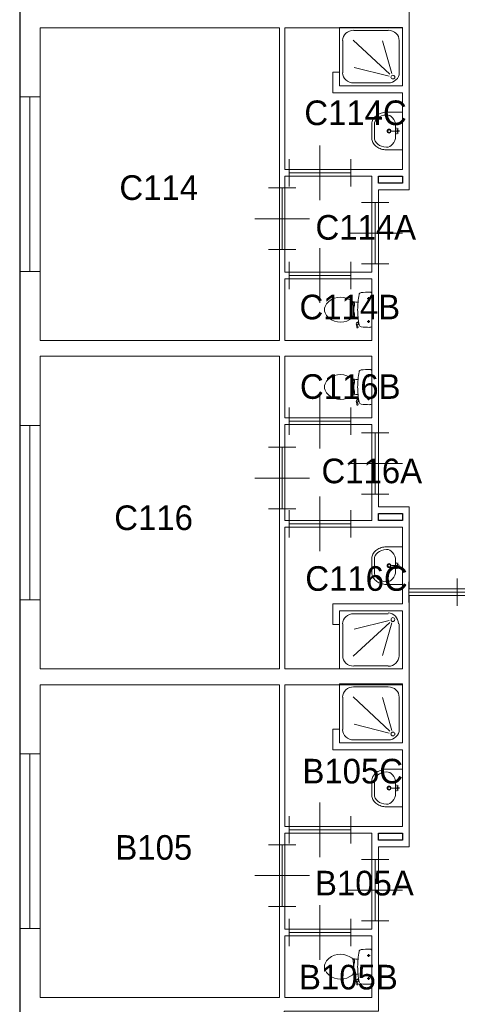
# Model space of a CAD drawing. Header units: millimetres. Extents: x 0 to 597, y 0 to 420.
# Tile 2 of 18: x 60 to 101, y 138 to 231. Entities that reach past the tile are written whole.
import ezdxf

# ---------------------------------------------------------------- set-up
doc = ezdxf.new("R2010")
doc.units = ezdxf.units.MM
doc.header["$LTSCALE"] = 100
for name, color, linetype in [('BINNENMUUR', 7, 'Continuous'), ('BOUWKUNDE', 7, 'Continuous'), ('BUITENMUUR', 7, 'Continuous'), ('SANITAIR', 7, 'Continuous')]:
    doc.layers.add(name, color=color, linetype=linetype)
doc.layers.add('LABEL', color=7, linetype='Continuous', lineweight=0)
doc.styles.add('dgn175', font='dgn175.shx')

# ---------------------------------------------------------------- blocks, each defined once
blk = doc.blocks.new('22313')
at = {"layer": 'SANITAIR', "color": 7, "linetype": 'Continuous', "lineweight": 0}
for p, q in [((-0.713, -0.042), (-0.207, -0.042)), ((-0.192, -0.141), (-0.708, -0.268)), ((-0.874, -0.657), (-0.874, -0.191)), ((-0.721, -0.665), (-0.183, -0.169)), ((-0.153, -0.177), (-0.291, -0.653)), ((-0.046, -0.191), (-0.046, -0.657)), ((-0.207, -0.806), (-0.713, -0.806))]:
    blk.add_line(p, q, dxfattribs=at)
at = {"layer": 'SANITAIR', "color": 7, "linetype": 'Continuous', "lineweight": 0, "flags": 128}
blk.add_lwpolyline([(0, -0.848), (0, 0), (-0.92, 0), (-0.92, -0.848), (0, -0.848)], close=True, dxfattribs=at)
at = {"layer": 'SANITAIR', "color": 7, "linetype": 'Continuous', "lineweight": 0}
for centre, major_axis, ratio, start_param, end_param in [((-0.714, -0.191), (-0.161, 0), 0.921738, 4.712389, 6.283185), ((-0.208, -0.191), (0, 0.161), 0.926424, 4.712389, 6.283185), ((-0.714, -0.658), (-0.159, 0), 0.952465, 0, 1.570796), ((-0.208, -0.658), (-0.159, 0), 0.952465, 1.570796, 3.141593)]:
    blk.add_ellipse(centre, major_axis=major_axis, ratio=ratio, start_param=start_param, end_param=end_param, dxfattribs=at)
blk.add_ellipse((-0.139, -0.128), major_axis=(0, 0.0289), ratio=0.926424, dxfattribs=at)
blk = doc.blocks.new('2043')
at = {"layer": 'BOUWKUNDE', "color": 7, "linetype": 'Continuous', "lineweight": 0}
for p, q in [((-0.15, 0), (0.15, 0)), ((0, 0), (0, -2.55)), ((-0.15, -2.55), (0.15, -2.55))]:
    blk.add_line(p, q, dxfattribs=at)
blk = doc.blocks.new('2044')
at = {"layer": 'BOUWKUNDE', "color": 7, "linetype": 'Continuous', "lineweight": 0}
for p, q in [((-0.15, 0), (0.15, 0)), ((0, 0), (0, -2.55)), ((-0.15, -2.55), (0.15, -2.55))]:
    blk.add_line(p, q, dxfattribs=at)
blk = doc.blocks.new('2047')
at = {"layer": 'BOUWKUNDE', "color": 7, "linetype": 'Continuous', "lineweight": 0}
for p, q in [((-0.705, 0.15), (-0.705, -0.15)), ((0, 0.15), (0, -0.15)), ((0, 0), (-0.705, 0))]:
    blk.add_line(p, q, dxfattribs=at)
blk = doc.blocks.new('20224')
at = {"layer": 'BOUWKUNDE', "color": 7, "linetype": 'Continuous', "lineweight": 0}
for p, q in [((0.45, 0), (0.45, 0.4)), ((0, -0.2), (0, 0.2)), ((0.9, -0.2), (0.9, 0.2)), ((0, 0), (0.9, 0)), ((0.45, -0.4), (0.45, 0))]:
    blk.add_line(p, q, dxfattribs=at)
blk = doc.blocks.new('20225')
at = {"layer": 'BOUWKUNDE', "color": 7, "linetype": 'Continuous', "lineweight": 0}
for p, q in [((0.2, 0.9), (-0.2, 0.9)), ((0, 0), (0, 0.9)), ((0, 0.45), (-0.4, 0.45)), ((0.4, 0.45), (0, 0.45)), ((0.2, 0), (-0.2, 0))]:
    blk.add_line(p, q, dxfattribs=at)
blk = doc.blocks.new('20235')
at = {"layer": 'BOUWKUNDE', "color": 7, "linetype": 'Continuous', "lineweight": 0}
for p, q in [((0.45, 0), (0.45, 0.4)), ((0, -0.2), (0, 0.2)), ((0.9, -0.2), (0.9, 0.2)), ((0, 0), (0.9, 0)), ((0.45, -0.4), (0.45, 0))]:
    blk.add_line(p, q, dxfattribs=at)
blk = doc.blocks.new('20236')
at = {"layer": 'BOUWKUNDE', "color": 7, "linetype": 'Continuous', "lineweight": 0}
for p, q in [((-0.2, 0), (0.2, 0)), ((0, 0), (0, -0.9)), ((-0.4, -0.45), (0, -0.45)), ((0, -0.45), (0.4, -0.45)), ((-0.2, -0.9), (0.2, -0.9))]:
    blk.add_line(p, q, dxfattribs=at)
blk = doc.blocks.new('20237')
at = {"layer": 'BOUWKUNDE', "color": 7, "linetype": 'Continuous', "lineweight": 0}
for p, q in [((0.45, 0), (0.45, 0.4)), ((0, -0.2), (0, 0.2)), ((0.9, -0.2), (0.9, 0.2)), ((0, 0), (0.9, 0)), ((0.45, -0.4), (0.45, 0))]:
    blk.add_line(p, q, dxfattribs=at)
blk = doc.blocks.new('20238')
at = {"layer": 'BOUWKUNDE', "color": 7, "linetype": 'Continuous', "lineweight": 0}
for p, q in [((0.2, 0.9), (-0.2, 0.9)), ((0, 0), (0, 0.9)), ((0, 0.45), (-0.4, 0.45)), ((0.4, 0.45), (0, 0.45)), ((0.2, 0), (-0.2, 0))]:
    blk.add_line(p, q, dxfattribs=at)
blk = doc.blocks.new('20247')
at = {"layer": 'BOUWKUNDE', "color": 7, "linetype": 'Continuous', "lineweight": 0}
for p, q in [((-0.2, 0), (0.2, 0)), ((0, 0), (0, -0.9)), ((-0.4, -0.45), (0, -0.45)), ((0, -0.45), (0.4, -0.45)), ((-0.2, -0.9), (0.2, -0.9))]:
    blk.add_line(p, q, dxfattribs=at)
blk = doc.blocks.new('20260')
at = {"layer": 'BOUWKUNDE', "color": 7, "linetype": 'Continuous', "lineweight": 0}
for p, q in [((0.45, 0), (0.45, 0.4)), ((0, -0.2), (0, 0.2)), ((0.9, -0.2), (0.9, 0.2)), ((0, 0), (0.9, 0)), ((0.45, -0.4), (0.45, 0))]:
    blk.add_line(p, q, dxfattribs=at)
blk = doc.blocks.new('20261')
at = {"layer": 'BOUWKUNDE', "color": 7, "linetype": 'Continuous', "lineweight": 0}
for p, q in [((0.2, 0.9), (-0.2, 0.9)), ((0, 0), (0, 0.9)), ((0, 0.45), (-0.4, 0.45)), ((0.4, 0.45), (0, 0.45)), ((0.2, 0), (-0.2, 0))]:
    blk.add_line(p, q, dxfattribs=at)
blk = doc.blocks.new('20262')
at = {"layer": 'BOUWKUNDE', "color": 7, "linetype": 'Continuous', "lineweight": 0}
for p, q in [((-0.45, 0.4), (-0.45, 0)), ((-0.9, 0.2), (-0.9, -0.2)), ((0, 0.2), (0, -0.2)), ((0, 0), (-0.9, 0)), ((-0.45, 0), (-0.45, -0.4))]:
    blk.add_line(p, q, dxfattribs=at)
blk = doc.blocks.new('22010')
at = {"layer": 'SANITAIR', "color": 7, "linetype": 'Continuous', "lineweight": 0}
for p, q in [((-0.066, 0.163), (-0.024, 0.163)), ((-0.045, 0.143), (-0.045, 0.184)), ((0, -0.248), (0, 0.248)), ((-0.271, 0.101), (-0.25, 0.101)), ((-0.25, 0.067), (-0.268, 0.067)), ((-0.25, 0.057), (-0.267, 0.057)), ((-0.26, 0.035), (-0.26, -0.035)), ((-0.255, 0.035), (-0.26, 0.035)), ((-0.255, 0.057), (-0.255, 0.035)), ((-0.25, 0.101), (-0.25, 0.057)), ((-0.2, 0.111), (-0.23, 0.111)), ((-0.27, -0.101), (-0.25, -0.101)), ((-0.25, -0.067), (-0.267, -0.067)), ((-0.25, -0.057), (-0.266, -0.057)), ((-0.255, -0.035), (-0.26, -0.035)), ((-0.255, -0.057), (-0.255, -0.035)), ((-0.25, -0.101), (-0.25, -0.057)), ((-0.23, -0.111), (-0.2, -0.111)), ((-0.216, -0.262), (-0.224, -0.21)), ((-0.204, -0.264), (-0.21, -0.266)), ((-0.192, -0.178), (-0.206, -0.183)), ((-0.205, -0.222), (-0.2, -0.259)), ((-0.202, -0.181), (-0.196, -0.21)), ((-0.197, -0.211), (-0.187, -0.208)), ((-0.065, -0.173), (-0.025, -0.173)), ((-0.045, -0.193), (-0.045, -0.152))]:
    blk.add_line(p, q, dxfattribs=at)
for centre in [(-0.045, 0.163), (-0.045, -0.173)]:
    blk.add_circle(centre, 0.012, dxfattribs=at)
for centre, radius, start, end in [((-0.456, -0.081), 0.263, 58.9077, 140.8792), ((-0.553, -0.241), 0.45, 56.1571, 58.9077), ((0.995, 0), 1.2, 169.2904, 174.6981), ((-0.151, 0.217), 0.034, 96.3309, 169.2904), ((-0.028, -0.893), 1.15, 90, 96.3309), ((-0.027, 0.214), 0.0434, 51.7698, 91.0192), ((-0.555, 0), 0.135, 140.8792, 219.1208), ((-0.231, 0.24), 0.129, 236.1571, 270), ((-0.292, 0.1), 0.02, 6.9358, 52.58), ((-1.191, -0.009), 0.926, 354.3005, 6.9358), ((0.992, 0), 1.197, 174.6981, 185.3019), ((-0.456, 0.08), 0.263, 219.1208, 301.0923), ((-0.553, 0.241), 0.45, 301.0923, 303.8429), ((-0.231, -0.24), 0.129, 90, 123.8429), ((-0.29, -0.099), 0.02, 307.7817, 354.3005), ((0.995, 0), 1.2, 185.3019, 190.7271), ((-0.2, -0.207), 0.025, 105.9272, 188.4779), ((-0.212, -0.262), 0.005, 188.4779, 285.7398), ((-0.195, -0.221), 0.01, 101.8886, 187.2238), ((-0.205, -0.26), 0.005, 285.7398, 7.2238), ((-0.151, -0.217), 0.0335, 190.7271, 263.6509), ((-0.028, 0.892), 1.15, 263.6509, 270), ((-0.027, -0.214), 0.0434, 268.9808, 308.2302)]:
    blk.add_arc(centre, radius, start, end, dxfattribs=at)
blk = doc.blocks.new('22012')
at = {"layer": 'SANITAIR', "color": 7, "linetype": 'Continuous', "lineweight": 0}
for p, q in [((-0.066, 0.163), (-0.024, 0.163)), ((-0.045, 0.143), (-0.045, 0.184)), ((0, -0.248), (0, 0.248)), ((-0.271, 0.101), (-0.25, 0.101)), ((-0.25, 0.067), (-0.268, 0.067)), ((-0.25, 0.057), (-0.267, 0.057)), ((-0.26, 0.035), (-0.26, -0.035)), ((-0.255, 0.035), (-0.26, 0.035)), ((-0.255, 0.057), (-0.255, 0.035)), ((-0.25, 0.101), (-0.25, 0.057)), ((-0.2, 0.111), (-0.23, 0.111)), ((-0.27, -0.101), (-0.25, -0.101)), ((-0.25, -0.067), (-0.267, -0.067)), ((-0.25, -0.057), (-0.266, -0.057)), ((-0.255, -0.035), (-0.26, -0.035)), ((-0.255, -0.057), (-0.255, -0.035)), ((-0.25, -0.101), (-0.25, -0.057)), ((-0.23, -0.111), (-0.2, -0.111)), ((-0.216, -0.262), (-0.224, -0.21)), ((-0.204, -0.264), (-0.21, -0.266)), ((-0.192, -0.178), (-0.206, -0.183)), ((-0.205, -0.222), (-0.2, -0.259)), ((-0.202, -0.181), (-0.196, -0.21)), ((-0.197, -0.211), (-0.187, -0.208)), ((-0.065, -0.173), (-0.025, -0.173)), ((-0.045, -0.193), (-0.045, -0.152))]:
    blk.add_line(p, q, dxfattribs=at)
for centre in [(-0.045, 0.163), (-0.045, -0.173)]:
    blk.add_circle(centre, 0.012, dxfattribs=at)
for centre, radius, start, end in [((-0.456, -0.081), 0.263, 58.9077, 140.8792), ((-0.553, -0.241), 0.45, 56.1571, 58.9077), ((0.995, 0), 1.2, 169.2904, 174.6981), ((-0.151, 0.217), 0.034, 96.3309, 169.2904), ((-0.028, -0.893), 1.15, 90, 96.3309), ((-0.027, 0.214), 0.0434, 51.7698, 91.0192), ((-0.555, 0), 0.135, 140.8792, 219.1208), ((-0.231, 0.24), 0.129, 236.1571, 270), ((-0.292, 0.1), 0.02, 6.9358, 52.58), ((-1.191, -0.009), 0.926, 354.3005, 6.9358), ((0.992, 0), 1.197, 174.6981, 185.3019), ((-0.456, 0.08), 0.263, 219.1208, 301.0923), ((-0.553, 0.241), 0.45, 301.0923, 303.8429), ((-0.231, -0.24), 0.129, 90, 123.8429), ((-0.29, -0.099), 0.02, 307.7817, 354.3005), ((0.995, 0), 1.2, 185.3019, 190.7271), ((-0.2, -0.207), 0.025, 105.9272, 188.4779), ((-0.212, -0.262), 0.005, 188.4779, 285.7398), ((-0.195, -0.221), 0.01, 101.8886, 187.2238), ((-0.205, -0.26), 0.005, 285.7398, 7.2238), ((-0.151, -0.217), 0.0335, 190.7271, 263.6509), ((-0.028, 0.892), 1.15, 263.6509, 270), ((-0.027, -0.214), 0.0434, 268.9808, 308.2302)]:
    blk.add_arc(centre, radius, start, end, dxfattribs=at)
blk = doc.blocks.new('2213')
at = {"layer": 'SANITAIR', "color": 7, "linetype": 'Continuous', "lineweight": 0}
for p, q in [((-0.41, -0.091), (-0.41, 0.091)), ((-0.065, 0), (-0.153, 0)), ((-0.1, 0.079), (-0.1, -0.079)), ((-0.064, 0.037), (-0.089, 0.029)), ((-0.065, 0), (-0.082, 0.045)), ((-0.065, 0), (-0.082, -0.045)), ((-0.064, -0.037), (-0.089, -0.029))]:
    blk.add_line(p, q, dxfattribs=at)
at = {"layer": 'SANITAIR', "color": 7, "linetype": 'Continuous', "lineweight": 0, "flags": 128}
blk.add_lwpolyline([(0, 0.275), (-0.235, 0.275), (-0.235, 0.275), (-0.255, 0.274), (-0.274, 0.271), (-0.292, 0.268), (-0.31, 0.263), (-0.328, 0.256), (-0.345, 0.249), (-0.361, 0.24), (-0.376, 0.23), (-0.389, 0.219), (-0.402, 0.207), (-0.413, 0.195), (-0.423, 0.181), (-0.432, 0.167), (-0.439, 0.153), (-0.444, 0.138), (-0.448, 0.122), (-0.45, 0.107), (-0.45, 0.091), (-0.45, 0.091), (-0.45, -0.091), (-0.45, -0.091), (-0.45, -0.107), (-0.448, -0.122), (-0.444, -0.138), (-0.439, -0.153), (-0.432, -0.167), (-0.423, -0.181), (-0.413, -0.195), (-0.402, -0.207), (-0.389, -0.219), (-0.376, -0.23), (-0.361, -0.24), (-0.345, -0.249), (-0.328, -0.256), (-0.31, -0.263), (-0.292, -0.268), (-0.274, -0.271), (-0.255, -0.274), (-0.235, -0.275), (-0.235, -0.275), (0, -0.275), (0, 0.275)], close=True, dxfattribs=at)
at = {"layer": 'SANITAIR', "color": 7, "linetype": 'Continuous', "lineweight": 0}
for centre, radius in [((-0.195, 0), 0.03), ((-0.195, 0), 0.02), ((-0.065, 0), 0.0175)]:
    blk.add_circle(centre, radius, dxfattribs=at)
for centre, major_axis, ratio, start_param, end_param in [((-0.23, 0.096), (0.18, 0.002), 0.771034, 1.586336, 3.157127), ((-0.21, 0.096), (0.04, -0.136), 0.751905, 1.224555, 2.997882), ((-0.23, -0.096), (-0.18, 0.002), 0.771034, 6.267651, 7.838442), ((-0.21, -0.096), (0.04, 0.136), 0.751905, 3.285304, 5.05863)]:
    blk.add_ellipse(centre, major_axis=major_axis, ratio=ratio, start_param=start_param, end_param=end_param, dxfattribs=at)
blk = doc.blocks.new('2215')
at = {"layer": 'SANITAIR', "color": 7, "linetype": 'Continuous', "lineweight": 0}
for p, q in [((-0.41, -0.091), (-0.41, 0.091)), ((-0.065, 0), (-0.153, 0)), ((-0.1, 0.079), (-0.1, -0.079)), ((-0.064, 0.037), (-0.089, 0.029)), ((-0.065, 0), (-0.082, 0.045)), ((-0.065, 0), (-0.082, -0.045)), ((-0.064, -0.037), (-0.089, -0.029))]:
    blk.add_line(p, q, dxfattribs=at)
at = {"layer": 'SANITAIR', "color": 7, "linetype": 'Continuous', "lineweight": 0, "flags": 128}
blk.add_lwpolyline([(0, 0.275), (-0.235, 0.275), (-0.235, 0.275), (-0.255, 0.274), (-0.274, 0.271), (-0.292, 0.268), (-0.31, 0.263), (-0.328, 0.256), (-0.345, 0.249), (-0.361, 0.24), (-0.376, 0.23), (-0.389, 0.219), (-0.402, 0.207), (-0.413, 0.195), (-0.423, 0.181), (-0.432, 0.167), (-0.439, 0.153), (-0.444, 0.138), (-0.448, 0.122), (-0.45, 0.107), (-0.45, 0.091), (-0.45, 0.091), (-0.45, -0.091), (-0.45, -0.091), (-0.45, -0.107), (-0.448, -0.122), (-0.444, -0.138), (-0.439, -0.153), (-0.432, -0.167), (-0.423, -0.181), (-0.413, -0.195), (-0.402, -0.207), (-0.389, -0.219), (-0.376, -0.23), (-0.361, -0.24), (-0.345, -0.249), (-0.328, -0.256), (-0.31, -0.263), (-0.292, -0.268), (-0.274, -0.271), (-0.255, -0.274), (-0.235, -0.275), (-0.235, -0.275), (0, -0.275), (0, 0.275)], close=True, dxfattribs=at)
at = {"layer": 'SANITAIR', "color": 7, "linetype": 'Continuous', "lineweight": 0}
for centre, radius in [((-0.195, 0), 0.03), ((-0.195, 0), 0.02), ((-0.065, 0), 0.0175)]:
    blk.add_circle(centre, radius, dxfattribs=at)
for centre, major_axis, ratio, start_param, end_param in [((-0.23, 0.096), (0.18, 0.002), 0.771034, 1.586336, 3.157127), ((-0.21, 0.096), (0.04, -0.136), 0.751905, 1.224555, 2.997882), ((-0.23, -0.096), (-0.18, 0.002), 0.771034, 6.267651, 7.838442), ((-0.21, -0.096), (0.04, 0.136), 0.751905, 3.285304, 5.05863)]:
    blk.add_ellipse(centre, major_axis=major_axis, ratio=ratio, start_param=start_param, end_param=end_param, dxfattribs=at)
blk = doc.blocks.new('22111')
at = {"layer": 'SANITAIR', "color": 7, "linetype": 'Continuous', "lineweight": 0}
for p, q in [((-0.41, -0.091), (-0.41, 0.091)), ((-0.065, 0), (-0.153, 0)), ((-0.1, 0.079), (-0.1, -0.079)), ((-0.064, 0.037), (-0.089, 0.029)), ((-0.065, 0), (-0.082, 0.045)), ((-0.065, 0), (-0.082, -0.045)), ((-0.064, -0.037), (-0.089, -0.029))]:
    blk.add_line(p, q, dxfattribs=at)
at = {"layer": 'SANITAIR', "color": 7, "linetype": 'Continuous', "lineweight": 0, "flags": 128}
blk.add_lwpolyline([(0, 0.275), (-0.235, 0.275), (-0.235, 0.275), (-0.255, 0.274), (-0.274, 0.271), (-0.292, 0.268), (-0.31, 0.263), (-0.328, 0.256), (-0.345, 0.249), (-0.361, 0.24), (-0.376, 0.23), (-0.389, 0.219), (-0.402, 0.207), (-0.413, 0.195), (-0.423, 0.181), (-0.432, 0.167), (-0.439, 0.153), (-0.444, 0.138), (-0.448, 0.122), (-0.45, 0.107), (-0.45, 0.091), (-0.45, 0.091), (-0.45, -0.091), (-0.45, -0.091), (-0.45, -0.107), (-0.448, -0.122), (-0.444, -0.138), (-0.439, -0.153), (-0.432, -0.167), (-0.423, -0.181), (-0.413, -0.195), (-0.402, -0.207), (-0.389, -0.219), (-0.376, -0.23), (-0.361, -0.24), (-0.345, -0.249), (-0.328, -0.256), (-0.31, -0.263), (-0.292, -0.268), (-0.274, -0.271), (-0.255, -0.274), (-0.235, -0.275), (-0.235, -0.275), (0, -0.275), (0, 0.275)], close=True, dxfattribs=at)
at = {"layer": 'SANITAIR', "color": 7, "linetype": 'Continuous', "lineweight": 0}
for centre, radius in [((-0.195, 0), 0.03), ((-0.195, 0), 0.02), ((-0.065, 0), 0.0175)]:
    blk.add_circle(centre, radius, dxfattribs=at)
for centre, major_axis, ratio, start_param, end_param in [((-0.23, 0.096), (0.18, 0.002), 0.771034, 1.586336, 3.157127), ((-0.21, 0.096), (0.04, -0.136), 0.751905, 1.224555, 2.997882), ((-0.23, -0.096), (-0.18, 0.002), 0.771034, 6.267651, 7.838442), ((-0.21, -0.096), (0.04, 0.136), 0.751905, 3.285304, 5.05863)]:
    blk.add_ellipse(centre, major_axis=major_axis, ratio=ratio, start_param=start_param, end_param=end_param, dxfattribs=at)
blk = doc.blocks.new('22033')
at = {"layer": 'SANITAIR', "color": 7, "linetype": 'Continuous', "lineweight": 0}
for p, q in [((-0.066, 0.163), (-0.024, 0.163)), ((-0.045, 0.143), (-0.045, 0.184)), ((0, -0.248), (0, 0.248)), ((-0.271, 0.101), (-0.25, 0.101)), ((-0.25, 0.067), (-0.268, 0.067)), ((-0.25, 0.057), (-0.267, 0.057)), ((-0.26, 0.035), (-0.26, -0.035)), ((-0.255, 0.035), (-0.26, 0.035)), ((-0.255, 0.057), (-0.255, 0.035)), ((-0.25, 0.101), (-0.25, 0.057)), ((-0.2, 0.111), (-0.23, 0.111)), ((-0.27, -0.101), (-0.25, -0.101)), ((-0.25, -0.067), (-0.267, -0.067)), ((-0.25, -0.057), (-0.266, -0.057)), ((-0.255, -0.035), (-0.26, -0.035)), ((-0.255, -0.057), (-0.255, -0.035)), ((-0.25, -0.101), (-0.25, -0.057)), ((-0.23, -0.111), (-0.2, -0.111)), ((-0.216, -0.262), (-0.224, -0.21)), ((-0.204, -0.264), (-0.21, -0.266)), ((-0.192, -0.178), (-0.206, -0.183)), ((-0.205, -0.222), (-0.2, -0.259)), ((-0.202, -0.181), (-0.196, -0.21)), ((-0.197, -0.211), (-0.187, -0.208)), ((-0.065, -0.173), (-0.025, -0.173)), ((-0.045, -0.193), (-0.045, -0.152))]:
    blk.add_line(p, q, dxfattribs=at)
for centre in [(-0.045, 0.163), (-0.045, -0.173)]:
    blk.add_circle(centre, 0.012, dxfattribs=at)
for centre, radius, start, end in [((-0.456, -0.081), 0.263, 58.9077, 140.8792), ((-0.553, -0.241), 0.45, 56.1571, 58.9077), ((0.995, 0), 1.2, 169.2904, 174.6981), ((-0.151, 0.217), 0.034, 96.3309, 169.2904), ((-0.028, -0.893), 1.15, 90, 96.3309), ((-0.027, 0.214), 0.0434, 51.7698, 91.0192), ((-0.555, 0), 0.135, 140.8792, 219.1208), ((-0.231, 0.24), 0.129, 236.1571, 270), ((-0.292, 0.1), 0.02, 6.9358, 52.58), ((-1.191, -0.009), 0.926, 354.3005, 6.9358), ((0.992, 0), 1.197, 174.6981, 185.3019), ((-0.456, 0.08), 0.263, 219.1208, 301.0923), ((-0.553, 0.241), 0.45, 301.0923, 303.8429), ((-0.231, -0.24), 0.129, 90, 123.8429), ((-0.29, -0.099), 0.02, 307.7817, 354.3005), ((0.995, 0), 1.2, 185.3019, 190.7271), ((-0.2, -0.207), 0.025, 105.9272, 188.4779), ((-0.212, -0.262), 0.005, 188.4779, 285.7398), ((-0.195, -0.221), 0.01, 101.8886, 187.2238), ((-0.205, -0.26), 0.005, 285.7398, 7.2238), ((-0.151, -0.217), 0.0335, 190.7271, 263.6509), ((-0.028, 0.892), 1.15, 263.6509, 270), ((-0.027, -0.214), 0.0434, 268.9808, 308.2302)]:
    blk.add_arc(centre, radius, start, end, dxfattribs=at)
blk = doc.blocks.new('20453')
at = {"layer": 'BOUWKUNDE', "color": 7, "linetype": 'Continuous', "lineweight": 0}
for p, q in [((-0.15, 0), (0.15, 0)), ((0, 0), (0, -2.55)), ((-0.15, -2.55), (0.15, -2.55))]:
    blk.add_line(p, q, dxfattribs=at)
blk = doc.blocks.new('202168')
at = {"layer": 'BOUWKUNDE', "color": 7, "linetype": 'Continuous', "lineweight": 0}
for p, q in [((-0.2, 0), (0.2, 0)), ((0, 0), (0, -0.9)), ((-0.4, -0.45), (0, -0.45)), ((0, -0.45), (0.4, -0.45)), ((-0.2, -0.9), (0.2, -0.9))]:
    blk.add_line(p, q, dxfattribs=at)
blk = doc.blocks.new('202169')
at = {"layer": 'BOUWKUNDE', "color": 7, "linetype": 'Continuous', "lineweight": 0}
for p, q in [((-0.45, 0.4), (-0.45, 0)), ((-0.9, 0.2), (-0.9, -0.2)), ((0, 0.2), (0, -0.2)), ((0, 0), (-0.9, 0)), ((-0.45, 0), (-0.45, -0.4))]:
    blk.add_line(p, q, dxfattribs=at)
blk = doc.blocks.new('202203')
at = {"layer": 'BOUWKUNDE', "color": 7, "linetype": 'Continuous', "lineweight": 0}
for p, q in [((0.446, 0), (0.446, 0.4)), ((0, -0.2), (0, 0.2)), ((0.892, -0.2), (0.892, 0.2)), ((0, 0), (0.892, 0)), ((0.446, -0.4), (0.446, 0))]:
    blk.add_line(p, q, dxfattribs=at)
blk = doc.blocks.new('AnonymousCell')
at = {"layer": 'BUITENMUUR', "color": 7, "linetype": 'Continuous', "lineweight": 30, "flags": 128}
for points in [[(-24.8, -22.985), (13.97, -22.985), (18.4, -22.985), (26, -22.985), (26, 15.785), (24.8, 15.785), (24.8, 22.985), (-13.97, 22.985), (-18.4, 22.985), (-26, 22.985), (-26, -15.785), (-24.8, -15.785), (-24.8, -22.985)], [(-20.75, -3.485), (-20.4, -3.485), (-20.4, -3.585), (-20.75, -3.585), (-20.75, -3.485)], [(-20.75, -8.415), (-20.4, -8.415), (-20.4, -8.515), (-20.75, -8.515), (-20.75, -8.415)], [(-20.75, -13.085), (-20.4, -13.085), (-20.4, -13.185), (-20.75, -13.185), (-20.75, -13.085)]]:
    blk.add_lwpolyline(points, close=True, dxfattribs=at)
blk = doc.blocks.new('22328')
at = {"layer": 'SANITAIR', "color": 7, "linetype": 'Continuous', "lineweight": 0}
for p, q in [((-0.207, 0.812), (-0.713, 0.812)), ((-0.874, 0.663), (-0.874, 0.192)), ((-0.721, 0.67), (-0.183, 0.17)), ((-0.153, 0.179), (-0.291, 0.658)), ((-0.046, 0.192), (-0.046, 0.663)), ((-0.192, 0.142), (-0.708, 0.27)), ((-0.713, 0.043), (-0.207, 0.043))]:
    blk.add_line(p, q, dxfattribs=at)
at = {"layer": 'SANITAIR', "color": 7, "linetype": 'Continuous', "lineweight": 0, "flags": 128}
blk.add_lwpolyline([(0, 0.855), (0, 0), (-0.92, 0), (-0.92, 0.855), (0, 0.855)], close=True, dxfattribs=at)
at = {"layer": 'SANITAIR', "color": 7, "linetype": 'Continuous', "lineweight": 0}
for centre, major_axis, start_param, end_param in [((-0.714, 0.663), (0.161, 0), 1.570796, 3.141593), ((-0.208, 0.663), (0.161, 0), 0, 1.570796), ((-0.714, 0.193), (-0.161, 0), 0, 1.570796), ((-0.208, 0.193), (-0.161, 0), 1.570796, 3.141593)]:
    blk.add_ellipse(centre, major_axis=major_axis, ratio=0.929348, start_param=start_param, end_param=end_param, dxfattribs=at)
blk.add_ellipse((-0.139, 0.129), major_axis=(-0.029, 0), ratio=0.929348, dxfattribs=at)
blk = doc.blocks.new('22330')
at = {"layer": 'SANITAIR', "color": 7, "linetype": 'Continuous', "lineweight": 0}
for p, q in [((-0.207, 0.818), (-0.713, 0.818)), ((-0.874, 0.667), (-0.874, 0.194)), ((-0.721, 0.675), (-0.183, 0.171)), ((-0.153, 0.18), (-0.291, 0.663)), ((-0.046, 0.194), (-0.046, 0.667)), ((-0.192, 0.143), (-0.708, 0.272)), ((-0.713, 0.043), (-0.207, 0.043))]:
    blk.add_line(p, q, dxfattribs=at)
at = {"layer": 'SANITAIR', "color": 7, "linetype": 'Continuous', "lineweight": 0, "flags": 128}
blk.add_lwpolyline([(0, 0.861), (0, 0), (-0.92, 0), (-0.92, 0.861), (0, 0.861)], close=True, dxfattribs=at)
at = {"layer": 'SANITAIR', "color": 7, "linetype": 'Continuous', "lineweight": 0}
for centre, major_axis, start_param, end_param in [((-0.714, 0.668), (0.161, 0), 1.570796, 3.141593), ((-0.208, 0.668), (0.161, 0), 0, 1.570796), ((-0.714, 0.194), (-0.161, 0), 0, 1.570796), ((-0.208, 0.194), (-0.161, 0), 1.570796, 3.141593)]:
    blk.add_ellipse(centre, major_axis=major_axis, ratio=0.93587, start_param=start_param, end_param=end_param, dxfattribs=at)
blk.add_ellipse((-0.139, 0.13), major_axis=(-0.029, 0), ratio=0.93587, dxfattribs=at)

msp = doc.modelspace()

# ---------------------------------------------------------------- linework, layer by layer
at = {"layer": 'BINNENMUUR', "color": 7, "linetype": 'Continuous', "lineweight": 13, "flags": 128}
for points in [[(96.834, 285.622), (96.834, 277.64), (93.909, 277.64), (93.909, 247.545), (96.834, 247.545), (96.834, 215.24), (93.909, 215.24), (93.909, 185.145), (96.834, 185.145), (96.834, 177.365), (107.234, 177.365), (107.234, 185.145), (110.159, 185.145), (110.159, 215.24), (107.234, 215.24), (107.234, 247.545), (110.159, 247.545), (110.159, 277.64), (107.234, 277.64), (107.234, 285.622), (96.834, 285.622)], [(61.734, 230.645), (61.734, 200.94), (84.484, 200.94), (84.484, 230.645), (61.734, 230.645)], [(85.004, 230.645), (85.004, 217.19), (96.184, 217.19), (96.184, 224.47), (89.554, 224.47), (89.554, 226.42), (90.204, 226.42), (90.204, 225.12), (96.184, 225.12), (96.184, 230.645), (85.004, 230.645)], [(85.004, 216.54), (85.004, 207.44), (93.259, 207.44), (93.259, 216.54), (85.004, 216.54)], [(85.004, 206.79), (85.004, 200.94), (93.259, 200.94), (93.259, 206.79), (85.004, 206.79)], [(61.734, 199.445), (61.734, 169.74), (84.484, 169.74), (84.484, 199.445), (61.734, 199.445)], [(85.004, 199.445), (85.004, 193.595), (93.259, 193.595), (93.259, 199.445), (85.004, 199.445)], [(85.004, 192.945), (85.004, 183.845), (93.259, 183.845), (93.259, 192.945), (85.004, 192.945)], [(85.004, 183.195), (85.004, 169.74), (96.184, 169.74), (96.184, 175.265), (90.204, 175.265), (90.204, 173.965), (89.554, 173.965), (89.554, 175.915), (96.184, 175.915), (96.184, 183.195), (85.004, 183.195)], [(61.734, 168.245), (61.734, 138.54), (84.484, 138.54), (84.484, 168.245), (61.734, 168.245)], [(85.004, 154.79), (96.184, 154.79), (96.184, 162.07), (89.554, 162.07), (89.554, 164.02), (90.204, 164.02), (90.204, 162.72), (96.184, 162.72), (96.184, 168.245), (85.004, 168.245), (85.004, 154.79)], [(85.004, 154.14), (85.004, 145.04), (93.259, 145.04), (93.259, 154.14), (85.004, 154.14)], [(85.004, 138.54), (93.259, 138.54), (93.259, 144.39), (85.004, 144.39), (85.004, 138.54)]]:
    msp.add_lwpolyline(points, close=True, dxfattribs=at)
msp.add_lwpolyline([(177.434, 140.165), (161.639, 140.165), (161.639, 168.44), (147.339, 168.44), (147.339, 168.44), (147.339, 137.24), (110.029, 137.24), (110.029, 152.84), (107.234, 152.84), (107.234, 176.715), (96.834, 176.715), (96.834, 152.84), (93.909, 152.84), (93.909, 137.24), (84.939, 137.24), (84.939, 132.04), (84.939, 123.915), (115.034, 123.915), (115.034, 126.84), (147.339, 126.84), (147.339, 123.915), (177.434, 123.915)], dxfattribs=at)

# ---------------------------------------------------------------- block references
at = {"color": 7, "linetype": 'Continuous', "lineweight": 30, "xscale": 6.5, "yscale": 6.5, "zscale": 6.5}
msp.add_blockref('AnonymousCell', (228.784, 239.193), dxfattribs=at)
at = {"color": 7, "linetype": 'Continuous', "lineweight": 0, "xscale": 6.5, "yscale": 6.5, "zscale": 6.5}
for name, p in [('22328', (96.184, 225.12)), ('2043', (60.759, 224.08)), ('2213', (96.184, 220.83)), ('20235', (85.42, 216.865)), ('20238', (84.744, 209.585)), ('20236', (93.584, 214.057)), ('20237', (85.42, 207.115)), ('22010', (93.259, 203.865)), ('22033', (93.259, 196.52)), ('20224', (85.42, 193.27)), ('2044', (60.759, 192.88)), ('202168', (93.584, 192.178)), ('20225', (84.744, 184.95)), ('202169', (91.27, 183.52)), ('22111', (96.184, 179.555)), ('202203', (101.384, 177.04)), ('2047', (101.384, 177.04)), ('22313', (96.184, 175.265)), ('22330', (96.184, 162.72)), ('20453', (60.759, 161.68)), ('2215', (96.184, 158.43)), ('20262', (91.27, 154.465)), ('20247', (84.744, 153.035)), ('20261', (93.584, 145.807)), ('20260', (85.42, 144.715)), ('22012', (93.259, 141.465))]:
    msp.add_blockref(name, p, dxfattribs=at)

# ---------------------------------------------------------------- texts
at = {"layer": 'LABEL', "color": 7, "linetype": 'Continuous', "lineweight": 0, "style": 'dgn175'}
for s, p in [('C114C', (86.856, 221.396)), ('C114', (69.267, 214.291)), ('C114A', (87.916, 210.515)), ('C114B', (86.395, 202.949)), ('C116B', (86.44, 195.396)), ('C116A', (88.488, 187.381)), ('C116', (68.78, 182.935)), ('C116C', (86.947, 177.163)), ('B105C', (86.674, 158.866)), ('B105', (68.884, 151.618)), ('B105A', (87.87, 148.232)), ('B105B', (86.349, 139.301))]:
    msp.add_text(s, height=2.34, dxfattribs=at).set_placement(p)

doc.saveas('drawing.dxf')
